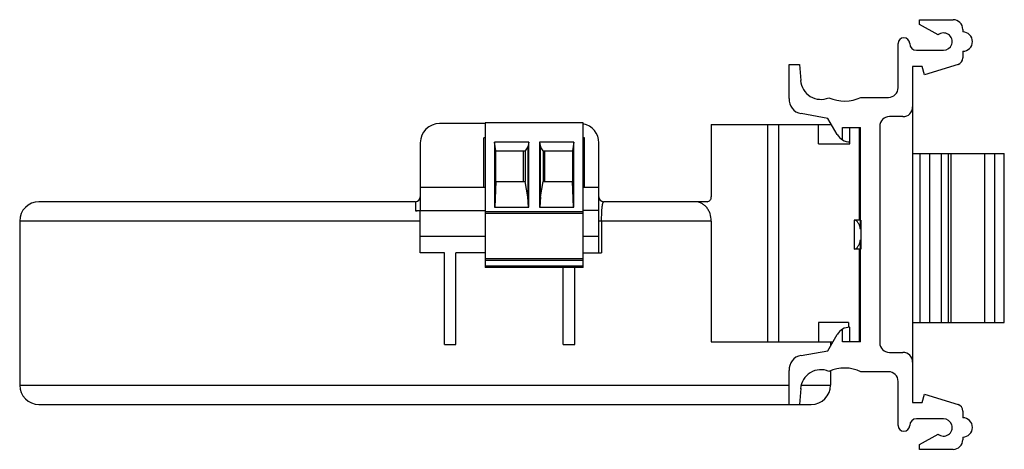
# Model space of a CAD drawing. Header units: millimetres. Extents: x 15 to 117, y 69 to 114.
import ezdxf

# ---------------------------------------------------------------- set-up
doc = ezdxf.new("R2010")
doc.units = ezdxf.units.MM
doc.header["$LTSCALE"] = 11.885419
doc.layers.get('0').update_dxf_attribs({"linetype": 'CONTINUOUS'})

msp = doc.modelspace()

# ---------------------------------------------------------------- linework, layer by layer
at = {"color": 7, "linetype": 'Continuous'}
for p, q in [((108.45, 113.86), (111.95, 113.86)), ((108.45, 113.36), (108.45, 113.86)), ((110.39, 112.29), (108.45, 113.36)), ((112.95, 112.86), (112.95, 112.59)), ((106.25, 106.82), (106.25, 111.39)), ((108.15, 110.69), (110.95, 110.69)), ((112.95, 110.59), (112.95, 109.9)), ((94.95, 109.21), (96.05, 109.21)), ((94.95, 105.71), (94.95, 109.21)), ((96.05, 109.21), (96.16, 107.58)), ((112.46, 109.23), (108.98, 108.16)), ((108.75, 109.01), (107.75, 109.01)), ((107.75, 109.01), (107.75, 74.21)), ((108.98, 108.16), (108.75, 109.01)), ((102.4, 105.82), (105.25, 105.82)), ((98.98, 103.64), (96.19, 104.14)), ((63.46, 103.11), (58.75, 103.11)), ((63.46, 103.19), (63.46, 88.19)), ((73.62, 103.19), (63.46, 103.19)), ((73.62, 88.19), (73.62, 103.19)), ((99.95, 101.96), (98.98, 103.64)), ((106.75, 103.82), (105.35, 103.82)), ((86.9, 103.01), (99.35, 103.01)), ((86.9, 103.01), (86.9, 95.51)), ((92.75, 80.51), (92.75, 103.01)), ((93.86, 103.01), (93.86, 80.51)), ((98, 101.01), (98, 103.01)), ((100.5, 102.71), (102.35, 102.71)), ((100.5, 101.41), (100.5, 102.71)), ((101.25, 101.01), (101.25, 102.71)), ((102.25, 93.11), (102.25, 102.71)), ((102.35, 92.17), (102.35, 102.71)), ((104.35, 102.82), (104.35, 80.4)), ((56.75, 101.11), (56.75, 94.11)), ((63.33, 96.51), (63.33, 101.61)), ((63.46, 101.61), (63.33, 101.61)), ((64.44, 101.18), (64.44, 94.44)), ((64.58, 100.29), (64.44, 101.18)), ((67.99, 101.18), (64.44, 101.18)), ((67.99, 101.18), (67.88, 100.71)), ((67.99, 94.44), (67.99, 101.18)), ((69.09, 101.18), (69.09, 94.44)), ((69.09, 101.18), (69.21, 100.71)), ((72.64, 101.18), (69.09, 101.18)), ((72.64, 101.18), (72.51, 100.29)), ((72.64, 94.44), (72.64, 101.18)), ((73.75, 101.61), (73.62, 101.61)), ((73.75, 96.51), (73.75, 101.61)), ((75.25, 89.71), (75.25, 101.11)), ((98, 101.01), (101.25, 101.01)), ((64.58, 97.09), (64.58, 100.29)), ((64.58, 100.29), (67.61, 100.29)), ((67.43, 97.09), (67.43, 100.29)), ((67.88, 100.71), (67.61, 100.29)), ((67.61, 100.29), (67.61, 97.09)), ((67.88, 100.71), (67.88, 95.53)), ((69.21, 95.53), (69.21, 100.71)), ((69.47, 100.29), (69.21, 100.71)), ((69.47, 100.29), (69.47, 97.09)), ((69.47, 100.29), (72.51, 100.29)), ((69.66, 97.09), (69.66, 100.29)), ((72.51, 100.29), (72.51, 97.09)), ((102.35, 100.01), (102.25, 100.01)), ((107.75, 100.01), (117.25, 100.01)), ((108.55, 82.51), (108.55, 100.01)), ((109.55, 82.51), (109.55, 100.01)), ((110.75, 82.51), (110.75, 100.01)), ((111.45, 100.01), (111.45, 82.51)), ((111.75, 82.51), (111.75, 100.01)), ((115.25, 82.51), (115.25, 100.01)), ((116.25, 100.01), (116.25, 82.51)), ((117.25, 82.51), (117.25, 100.01)), ((64.58, 97.09), (64.47, 94.44)), ((64.58, 97.09), (67.61, 97.09)), ((67.88, 95.53), (67.61, 97.09)), ((69.21, 95.53), (69.47, 97.09)), ((69.47, 97.09), (72.51, 97.09)), ((72.61, 94.44), (72.51, 97.09)), ((56.75, 96.51), (63.46, 96.51)), ((73.62, 96.51), (75.25, 96.51)), ((56.25, 95.01), (17.25, 95.01)), ((67.95, 94.44), (67.88, 95.53)), ((69.21, 95.53), (69.14, 94.44)), ((86.47, 95.01), (75.75, 95.01)), ((56.43, 94.11), (63.46, 94.11)), ((56.75, 89.71), (56.75, 94.06)), ((63.46, 93.99), (73.62, 93.99)), ((64.44, 94.44), (67.99, 94.44)), ((69.09, 94.44), (72.64, 94.44)), ((75.25, 94.11), (73.62, 94.11)), ((15.25, 93.01), (15.25, 76.01)), ((56.75, 93.01), (15.25, 93.01)), ((73.62, 93.79), (63.46, 93.79)), ((86.9, 93.01), (75.25, 93.01)), ((75.53, 93.01), (75.53, 89.71)), ((86.9, 93.01), (86.9, 80.51)), ((102.4, 93.11), (101.7, 93.11)), ((101.7, 93.11), (101.7, 93.11)), ((101.7, 93.11), (101.7, 90.11)), ((102.4, 93.11), (102.4, 90.11)), ((63.46, 91.41), (56.75, 91.41)), ((75.25, 91.41), (73.62, 91.41)), ((102.35, 80.51), (102.35, 91.06)), ((101.7, 90.11), (101.7, 90.11)), ((102.4, 90.11), (101.7, 90.11)), ((102.25, 80.51), (102.25, 90.11)), ((59.25, 89.71), (56.75, 89.71)), ((59.25, 80.21), (59.25, 89.71)), ((60.45, 80.21), (60.45, 89.71)), ((63.46, 89.71), (60.45, 89.71)), ((63.46, 89.14), (73.62, 89.14)), ((63.46, 88.94), (73.62, 88.94)), ((73.62, 89.71), (75.53, 89.71)), ((63.46, 88.38), (73.62, 88.38)), ((73.62, 88.19), (63.46, 88.19)), ((71.55, 80.21), (71.55, 88.19)), ((72.75, 80.21), (72.75, 88.19)), ((101.1, 82.51), (98, 82.51)), ((98, 82.51), (98, 80.51)), ((100.5, 80.51), (100.5, 81.81)), ((101.1, 82.51), (101.1, 82)), ((101.25, 80.51), (101.25, 82.01)), ((102.25, 82.51), (102.35, 82.51)), ((107.75, 82.51), (117.25, 82.51)), ((98.98, 79.58), (99.95, 81.26)), ((59.25, 80.21), (60.45, 80.21)), ((71.55, 80.21), (72.75, 80.21)), ((86.9, 80.51), (99.52, 80.51)), ((96.19, 79.09), (98.98, 79.58)), ((99.25, 80.51), (99.25, 80.05)), ((102.35, 80.51), (100.5, 80.51)), ((105.35, 79.4), (106.75, 79.4)), ((94.95, 74.01), (94.95, 77.51)), ((99.25, 77.5), (99.25, 76.01)), ((105.25, 77.4), (102.4, 77.4)), ((15.25, 76.01), (94.95, 76.01)), ((96.16, 75.65), (96.05, 74.01)), ((96.22, 76.01), (99.25, 76.01)), ((106.25, 71.83), (106.25, 76.4)), ((108.75, 74.21), (108.98, 75.06)), ((108.98, 75.06), (112.46, 74)), ((17.25, 74.01), (97.25, 74.01)), ((107.75, 74.21), (108.75, 74.21)), ((110.95, 72.53), (108.15, 72.53)), ((112.95, 73.33), (112.95, 72.63)), ((108.45, 69.86), (110.39, 70.93)), ((112.95, 70.63), (112.95, 70.36)), ((108.45, 69.36), (108.45, 69.86)), ((111.95, 69.36), (108.45, 69.36))]:
    msp.add_line(p, q, dxfattribs=at)
for centre, radius, start, end in [((111.95, 112.86), 1, 0, 90), ((110.95, 111.59), 0.9, 270, 128.9855), ((112.95, 111.59), 1, 270, 90), ((106.85, 111.39), 0.6, 0, 180), ((108.15, 111.39), 0.7, 180, 270), ((112.25, 109.9), 0.7, 287, 360), ((98.25, 107.71), 2.1, 183.6516, 293.3403), ((105.25, 106.82), 1, 270, 360), ((96.45, 105.61), 1.5, 176.1774, 260), ((100.7, 109.44), 4, 246.1402, 295.1507), ((106.75, 104.82), 1, 270, 360), ((58.75, 101.11), 2, 90, 180), ((73.25, 101.11), 2, 0, 79.1104), ((105.35, 102.82), 1, 90, 180), ((101.25, 102.71), 1.5, 210, 270), ((17.25, 93.01), 2, 90, 180), ((56.25, 95.51), 0.5, 270, 360), ((75.75, 95.51), 0.5, 180, 270), ((57.22, 69.69), 24.37, 91.8629, 92.2468), ((57.23, 69.22), 24.84, 91.4892, 91.8659), ((57.24, 68.97), 25.1, 91.1138, 91.4867), ((101.25, 80.51), 1.5, 90, 150), ((105.35, 80.4), 1, 180, 270), ((96.45, 77.61), 1.5, 100, 183.8226), ((106.75, 78.4), 1, 0, 90), ((98.25, 75.51), 2.1, 66.6597, 176.3484), ((100.7, 73.78), 4, 64.8493, 113.8598), ((105.25, 76.4), 1, 0, 90), ((17.25, 76.01), 2, 180, 270), ((97.25, 76.01), 2, 270, 360), ((112.25, 73.33), 0.7, 0, 73), ((108.15, 71.83), 0.7, 90, 180), ((110.95, 71.63), 0.9, 231.0145, 90), ((112.95, 71.63), 1, 270, 90), ((106.85, 71.83), 0.6, 180, 360), ((111.95, 70.36), 1, 270, 360)]:
    msp.add_arc(centre, radius, start, end, dxfattribs=at)
for points, knots in [([(56.25, 95.01), (56.25, 95.01), (56.25, 95.01), (56.25, 95.01), (56.25, 95), (56.25, 95), (56.25, 94.99), (56.25, 94.97), (56.25, 94.94), (56.26, 94.91), (56.26, 94.86), (56.26, 94.81), (56.26, 94.73), (56.26, 94.61), (56.26, 94.44), (56.26, 94.25), (56.26, 94.12), (56.26, 94.05)], [0, 0, 0, 0, 0.001169, 0.004451, 0.009868, 0.017408, 0.027056, 0.038794, 0.068473, 0.106308, 0.152159, 0.205884, 0.267344, 0.412584, 0.585144, 0.781968, 1, 1, 1, 1]), ([(75.53, 93.01), (75.53, 93.28), (75.54, 93.67), (75.57, 94.16), (75.59, 94.42), (75.61, 94.59), (75.63, 94.7), (75.65, 94.8), (75.67, 94.87), (75.69, 94.93), (75.71, 94.98), (75.73, 95.01), (75.75, 95.01)], [0, 0, 0, 0, 0.397696, 0.570982, 0.718088, 0.780397, 0.834861, 0.881403, 0.919978, 0.950627, 0.973631, 1, 1, 1, 1]), ([(86.9, 93.01), (86.9, 93.27), (86.83, 93.67), (86.62, 94.13), (86.41, 94.44), (86.15, 94.69), (85.85, 94.87), (85.53, 94.99), (85.31, 95.01), (85.2, 95.01)], [0, 0, 0, 0, 0.270046, 0.401585, 0.529034, 0.651985, 0.770726, 0.886296, 1, 1, 1, 1]), ([(86.47, 95.01), (86.53, 95.01), (86.64, 95.04), (86.78, 95.15), (86.88, 95.32), (86.9, 95.45), (86.9, 95.51)], [0, 0, 0, 0, 0.228664, 0.470068, 0.728944, 1, 1, 1, 1]), ([(56.26, 94.05), (56.29, 94.05), (56.35, 94.06), (56.41, 94.09), (56.43, 94.11)], [0, 0, 0, 0, 0.499609, 1, 1, 1, 1]), ([(102.35, 92.17), (102.33, 92.3), (102.28, 92.5), (102.17, 92.73), (102.09, 92.86), (102, 92.97), (101.91, 93.05), (101.81, 93.1), (101.74, 93.11), (101.7, 93.11)], [0, 0, 0, 0, 0.336864, 0.483211, 0.613332, 0.727638, 0.827776, 0.916991, 1, 1, 1, 1]), ([(101.7, 90.11), (101.74, 90.11), (101.81, 90.12), (101.91, 90.17), (102, 90.25), (102.09, 90.36), (102.17, 90.5), (102.28, 90.73), (102.33, 90.92), (102.35, 91.06)], [0, 0, 0, 0, 0.083005, 0.172196, 0.272331, 0.386658, 0.516799, 0.663162, 1, 1, 1, 1])]:
    msp.add_open_spline(points, degree=3, knots=knots, dxfattribs=at)

doc.saveas('drawing.dxf')
